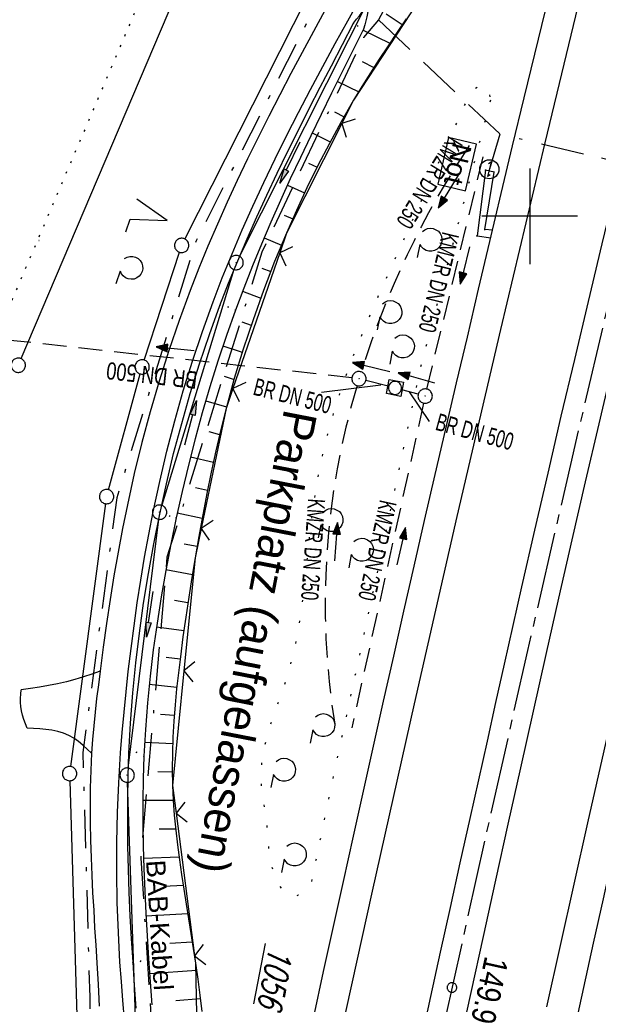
# Model space of a CAD drawing. Extents: x 511826 to 512284, y 474581 to 475544.
# Tile 21 of 29: x 512047 to 512107, y 475218 to 475321. Entities that reach past the tile are written whole.
import ezdxf
from ezdxf.enums import TextEntityAlignment as Align

# ---------------------------------------------------------------- set-up
doc = ezdxf.new("R2010")
doc.units = 0
doc.header["$LTSCALE"] = 10
doc.header["$MEASUREMENT"] = 0
for name, pattern in [('ACAD_ISO16W100', [73, 15, -6.5, 15, -6.5, 15, -7, 1, -7]), ('ACHSE', [5.5, 4, -0.5, 0.5, -0.5]), ('AUSGEZOGEN', [0]), ('LT00', [0]), ('LT07', [0.22, 0.02, -0.2]), ('LT08', [0.42, 0.2, -0.1, 0.02, -0.1]), ('PUNKTX2_STR', [0.6, 0.1, -0.5]), ('STRICHLINIE2', [0.375, 0.25, -0.125])]:
    doc.linetypes.add(name, pattern=pattern)
doc.layers.get('0').update_dxf_attribs({"linetype": 'LT00'})
for name, color, linetype in [('--WASSER_GRENZE', 180, 'PUNKTX2_STR'), ('-AX-020', 250, 'ACHSE'), ('-Halt-Pfeil', 4, 'LT00'), ('-Haltung', 182, 'STRICHLINIE2'), ('-Haltungsbeschriftung', 182, 'LT00'), ('-ST-20-1', 250, 'LT00'), ('AS_TEXT_klein', 153, 'Continuous'), ('BAB-KABEL', 220, 'ACAD_ISO16W100'), ('BAB-KABEL_TEXT', 221, 'Continuous'), ('BAB-NS_SYB', 221, 'Continuous'), ('BAB-NS_TEXT', 221, 'Continuous'), ('DFK_AB_FLNR', 7, 'Continuous'), ('DFK_AB_L', 21, 'LT00'), ('DFK_AB_P', 7, 'LT00'), ('DFK_GZPKT', 250, 'LT00'), ('DFK_KATASTER', 250, 'LT00'), ('DFK_NUTZUNG', 250, 'LT00'), ('DFK_TOPO-SYM', 252, 'LT00'), ('GEHOELZ_SYMB', 252, 'Continuous'), ('PFEIL', 140, 'AUSGEZOGEN'), ('STROM_UNTER', 80, 'LT08'), ('V90_AFBR_BAB', 250, 'LT00'), ('V90_BOESCH', 250, 'LT00'), ('V90_BOSCHUNG', 250, 'LT00'), ('V90_EINFAHRT', 250, 'LT00'), ('V90_GEHOELZ', 250, 'LT07'), ('V90_GEHWEG', 250, 'LT00'), ('V90_GRABEN', 250, 'LT00'), ('V90_KA_MULD', 182, 'LT00'), ('V90_KA_PRUF', 182, 'LT00'), ('V90_LD_MARK', 250, 'LT00'), ('V90_PK_GR', 1, 'LT00'), ('V90_RASTER', 250, 'LT00'), ('V90_ZAUN', 40, 'LT00')]:
    doc.layers.add(name, color=color, linetype=linetype)
doc.styles.add('Beschrift', font='ARIAL.TTF')
doc.styles.add('Haltungsbeschriftung', font='ARIAL.TTF', dxfattribs={"width": 0.75})
doc.styles.get("Standard").update_dxf_attribs({"font": 'romans.shx'})
doc.styles.add('UNIR-O', font='unir_o.shx', dxfattribs={"height": 2.5})

# ---------------------------------------------------------------- blocks, each defined once
blk = doc.blocks.new('SYMB7301')
at = {"color": 0, "linetype": 'ByBlock'}
for p, q in [((-0.128693, 0), (0, 0.128693)), ((0, -0.128693), (-0.128693, 0)), ((0, 0.128693), (0.128693, 0)), ((0.128693, 0), (0, -0.128693)), ((0.000059, -0.009738), (0.000059, 0.009897)), ((-0.00901, -0.004339), (-0.002225, -0.009749))]:
    blk.add_line(p, q, dxfattribs=at)
for points in [[(-0.002225, 0.009749), (-0.00901, 0.004339), (-0.00901, -0.004339)], [(0.01, 0), (0.006235, 0.007818), (-0.002225, 0.009749)], [(-0.002225, -0.009749), (0.006235, -0.007818), (0.01, 0)]]:
    blk.add_lwpolyline(points, dxfattribs=at)
blk = doc.blocks.new('SYMB7010')
at = {"color": 0, "linetype": 'ByBlock'}
for points in [[(-0.031408, 0.499213), (-0.093728, 0.49134), (-0.15457, 0.475719), (-0.212975, 0.452595), (-0.268021, 0.422333), (-0.31884, 0.385411), (-0.36463, 0.342411), (-0.40467, 0.29401), (-0.438329, 0.240973), (-0.465074, 0.184136), (-0.484486, 0.124395), (-0.496256, 0.062692), (-0.5002, 0)], [(-0.5002, 0), (-0.496256, -0.062692), (-0.484486, -0.124395), (-0.465075, -0.184136), (-0.438329, -0.240973), (-0.404671, -0.29401), (-0.36463, -0.342411), (-0.31884, -0.385411), (-0.268021, -0.422333), (-0.212975, -0.452595), (-0.154571, -0.475719), (-0.093728, -0.49134), (-0.031408, -0.499213), (0.031408, -0.499213)], [(0.5002, 0), (0.496256, 0.062692), (0.484485, 0.124395), (0.465074, 0.184136), (0.438329, 0.240973), (0.40467, 0.29401), (0.36463, 0.342411), (0.31884, 0.385411), (0.268021, 0.422333), (0.212975, 0.452595), (0.15457, 0.475719), (0.093728, 0.49134), (0.031408, 0.499213), (-0.031408, 0.499213)], [(0.031408, -0.499213), (0.093728, -0.491341), (0.15457, -0.475719), (0.212975, -0.452595), (0.268021, -0.422333), (0.31884, -0.385411), (0.36463, -0.342411), (0.404671, -0.294011), (0.438329, -0.240974), (0.465075, -0.184136), (0.484486, -0.124395), (0.496256, -0.062692), (0.500201, 0)]]:
    blk.add_lwpolyline(points, dxfattribs=at)
blk = doc.blocks.new('SYMB0003')
at = {"color": 0, "linetype": 'ByBlock'}
for p, q in [((-0.015712, 0), (0.010166, 0.012015)), ((0, -0.021257), (-0.015712, 0)), ((0.010166, 0.012015), (0, -0.021257))]:
    blk.add_line(p, q, dxfattribs=at)
for points in [[(-0.031395, 0.499013), (-0.093691, 0.491144), (-0.154509, 0.475528), (-0.21289, 0.452414), (-0.267913, 0.422164), (-0.318712, 0.385257), (-0.364484, 0.342274), (-0.404509, 0.293893), (-0.438154, 0.240877), (-0.464888, 0.184062), (-0.484292, 0.124345), (-0.496058, 0.062667), (-0.5, 0)], [(-0.5, 0), (-0.496058, -0.062667), (-0.484292, -0.124345), (-0.464888, -0.184062), (-0.438154, -0.240877), (-0.404509, -0.293893), (-0.364485, -0.342274), (-0.318712, -0.385257), (-0.267914, -0.422164), (-0.21289, -0.452414), (-0.154509, -0.475529), (-0.093691, -0.491144), (-0.031395, -0.499014), (0.031395, -0.499014)], [(0.5, 0), (0.496057, 0.062667), (0.484292, 0.124345), (0.464888, 0.184062), (0.438153, 0.240877), (0.404509, 0.293893), (0.364484, 0.342274), (0.318712, 0.385257), (0.267913, 0.422164), (0.21289, 0.452414), (0.154509, 0.475528), (0.093691, 0.491144), (0.031395, 0.499013), (-0.031395, 0.499013)], [(0.031395, -0.499014), (0.093691, -0.491144), (0.154509, -0.475529), (0.21289, -0.452414), (0.267914, -0.422164), (0.318712, -0.385257), (0.364485, -0.342274), (0.404509, -0.293893), (0.438154, -0.240877), (0.464889, -0.184062), (0.484292, -0.124345), (0.496058, -0.062667), (0.5, 0)]]:
    blk.add_lwpolyline(points, dxfattribs=at)
blk = doc.blocks.new('SYMB0002')
at = {"color": 0, "linetype": 'ByBlock'}
for points in [[(-0.031395, 0.499013), (-0.093691, 0.491144), (-0.154509, 0.475528), (-0.21289, 0.452414), (-0.267913, 0.422164), (-0.318712, 0.385257), (-0.364484, 0.342274), (-0.404509, 0.293893), (-0.438154, 0.240877), (-0.464888, 0.184062), (-0.484292, 0.124345), (-0.496058, 0.062667), (-0.5, 0)], [(-0.5, 0), (-0.496058, -0.062667), (-0.484292, -0.124345), (-0.464888, -0.184062), (-0.438154, -0.240877), (-0.404509, -0.293893), (-0.364485, -0.342274), (-0.318712, -0.385257), (-0.267914, -0.422164), (-0.21289, -0.452414), (-0.154509, -0.475529), (-0.093691, -0.491144), (-0.031395, -0.499014), (0.031395, -0.499014)], [(0.5, 0), (0.496057, 0.062667), (0.484292, 0.124345), (0.464888, 0.184062), (0.438153, 0.240877), (0.404509, 0.293893), (0.364484, 0.342274), (0.318712, 0.385257), (0.267913, 0.422164), (0.21289, 0.452414), (0.154509, 0.475528), (0.093691, 0.491144), (0.031395, 0.499013), (-0.031395, 0.499013)], [(0.031395, -0.499014), (0.093691, -0.491144), (0.154509, -0.475529), (0.21289, -0.452414), (0.267914, -0.422164), (0.318712, -0.385257), (0.364485, -0.342274), (0.404509, -0.293893), (0.438154, -0.240877), (0.464889, -0.184062), (0.484292, -0.124345), (0.496058, -0.062667), (0.5, 0)]]:
    blk.add_lwpolyline(points, dxfattribs=at)
blk = doc.blocks.new('SYMB0011')
at = {"color": 0, "linetype": 'ByBlock'}
for p, q in [((0.5, 0), (-0.5, 0)), ((0, 0.5), (0, -0.5))]:
    blk.add_line(p, q, dxfattribs=at)
blk = doc.blocks.new('SYMB1210')
at = {"color": 0, "linetype": 'ByBlock'}
blk.add_line((0.018815, -0.179014), (0.055623, -0.17119), dxfattribs=at)
for points in [[(-0.2, -0.2), (-0.2, 0.2), (0.2, 0.2), (0.2, -0.2), (-0.2, -0.2)], [(0.018815, 0.179014), (-0.018815, 0.179014), (-0.055623, 0.17119), (-0.09, 0.155885), (-0.120444, 0.133766), (-0.145623, 0.105801), (-0.164438, 0.073213), (-0.176067, 0.037424), (-0.18, 0)], [(-0.18, 0), (-0.176067, -0.037424), (-0.164438, -0.073213), (-0.145623, -0.105801), (-0.120444, -0.133766), (-0.09, -0.155885), (-0.055623, -0.17119), (-0.018815, -0.179014), (0.018815, -0.179014)], [(0.18, 0), (0.176067, 0.037424), (0.164438, 0.073213), (0.145623, 0.105801), (0.120444, 0.133766), (0.09, 0.155885), (0.055623, 0.17119), (0.018815, 0.179014)], [(0.055623, -0.17119), (0.09, -0.155885), (0.120444, -0.133766), (0.145623, -0.105801), (0.164438, -0.073213), (0.176067, -0.037424), (0.18, 0)]]:
    blk.add_lwpolyline(points, dxfattribs=at)
blk = doc.blocks.new('SYMB0024')
at = {"color": 0, "linetype": 'ByBlock'}
for p, q in [((-0.5, 0.5), (0, 0)), ((0, 0), (0.5, 0.5))]:
    blk.add_line(p, q, dxfattribs=at)
blk = doc.blocks.new('GEHOELZ_SYMB')
at = {"layer": 'GEHOELZ_SYMB'}
blk.add_line((0, 0), (1.4, 0), dxfattribs=at)
blk.add_lwpolyline([(-1.39, 0.02), (-1.61, 0.22), (-1.78, 0.47), (-1.88, 0.76), (-1.9, 1.06), (-1.84, 1.36), (-1.72, 1.64), (-1.53, 1.87), (-1.28, 2.05), (-1, 2.16), (-0.7, 2.2), (-0.4, 2.16), (-0.12, 2.05), (0.13, 1.87), (0.32, 1.64), (0.44, 1.36), (0.5, 1.06), (0.48, 0.76), (0.38, 0.47), (0.21, 0.22), (-0.01, 0.02)], dxfattribs=at)
blk = doc.blocks.new('NS-SYMB')
at = {"layer": 'BAB-NS_SYB'}
for p, q in [((0.179, 0.071), (0.25, 0)), ((-0.25, 0), (0.25, 0)), ((-0.25, 0), (-0.179, -0.071))]:
    blk.add_line(p, q, dxfattribs=at)
blk.add_circle((0, 0), 0.325, dxfattribs=at)
blk = doc.blocks.new('Pfreil3')
at = {"layer": 'PFEIL'}
blk.add_hatch(color=256, dxfattribs=at).paths.add_polyline_path([(-1.55, 0.27), (-1.55, -0.27), (0, 0)])
for p, q in [((-1.55, 0), (-4.83, 0)), ((-1.55, -0.27), (-1.55, 0.27)), ((-1.55, 0.27), (0, 0)), ((0, 0), (-1.55, -0.27))]:
    blk.add_line(p, q, dxfattribs=at)
blk = doc.blocks.new('SYMB7222')
at = {"color": 0, "linetype": 'ByBlock'}
blk.add_line((0, 0.185), (-0.11, -0.185), dxfattribs=at)
blk.add_lwpolyline([(0.25, -0.185), (0.11, -0.185), (0, 0.185)], dxfattribs=at)
blk = doc.blocks.new('SYMB7212')
at = {"color": 0, "linetype": 'ByBlock'}
blk.add_line((0.07, -0.1), (0.21, -0.1), dxfattribs=at)
for points in [[(-0.119836, 0.00627), (-0.114449, 0.036077), (-0.101769, 0.063585), (-0.082606, 0.087042), (-0.05818, 0.104953), (-0.030047, 0.116177), (0, 0.12)], [(0, 0.12), (0.030047, 0.116177), (0.05818, 0.104953), (0.082606, 0.087041), (0.101769, 0.063585), (0.114449, 0.036077), (0.119836, 0.00627)], [(-0.068816, -0.098308), (-0.091239, -0.077945), (-0.107849, -0.052617), (-0.117589, -0.023936), (-0.119836, 0.00627)], [(0.119836, 0.00627), (0.117589, -0.023936), (0.107849, -0.052617), (0.091239, -0.077945), (0.068816, -0.098308)]]:
    blk.add_lwpolyline(points, dxfattribs=at)
blk = doc.blocks.new('SYMB0070')
at = {"color": 0, "linetype": 'ByBlock'}
for p, q in [((-0.5, 0), (0.2, 0)), ((0.5, 0), (0.2, 0.1)), ((0.2, 0.1), (0.2, 0)), ((0.468, 0), (0.21, 0.086)), ((0.21, 0.086), (0.21, -0.086)), ((0.21, -0.086), (0.468, 0)), ((0.22, -0.072), (0.437, 0)), ((0.23, -0.058), (0.405, 0)), ((0.24, -0.045), (0.374, 0)), ((0.342, 0), (0.25, 0.031)), ((0.25, 0.031), (0.25, -0.031)), ((0.25, -0.031), (0.342, 0)), ((0.26, -0.017), (0.31, 0)), ((0.27, -0.003), (0.279, 0))]:
    blk.add_line(p, q, dxfattribs=at)
for points in [[(0.2, 0), (0.2, -0.1), (0.5, 0)], [(0.437, 0), (0.22, 0.072), (0.22, -0.072)], [(0.405, 0), (0.23, 0.058), (0.23, -0.058)], [(0.374, 0), (0.24, 0.045), (0.24, -0.045)], [(0.31, 0), (0.26, 0.017), (0.26, -0.017)], [(0.279, 0), (0.27, 0.003), (0.27, -0.003)]]:
    blk.add_lwpolyline(points, dxfattribs=at)

msp = doc.modelspace()

# ---------------------------------------------------------------- linework, layer by layer
at = {"layer": '--WASSER_GRENZE', "ltscale": 0.2}
msp.add_line((512077.96, 475366.43), (512043.6, 475285.96), dxfattribs=at)
at = {"layer": '-AX-020', "ltscale": 0.2, "flags": 128}
msp.add_lwpolyline([(512165.72, 475511.83), (512160.62, 475493.79), (512155.26, 475474.55), (512149.97, 475455.29), (512148.09, 475448.36), (512142.91, 475429.07), (512137.8, 475409.77), (512132.78, 475390.44), (512127.83, 475371.09), (512122.96, 475351.72), (512118.16, 475332.33), (512113.45, 475312.92), (512108.81, 475293.5), (512104.25, 475274.06), (512099.76, 475254.59), (512095.36, 475235.11), (512091.03, 475215.62), (512086.78, 475196.1), (512082.61, 475176.57), (512078.52, 475157.02), (512074.51, 475137.46), (512070.57, 475117.88), (512066.72, 475098.28), (512063.24, 475080.25), (512059.53, 475060.62), (512055.9, 475040.98), (512052.34, 475021.33), (512048.86, 475001.67), (512045.44, 474981.99), (512042.08, 474962.3), (512038.79, 474942.6), (512035.56, 474922.89), (512032.39, 474903.18), (512029.27, 474883.45), (512026.2, 474863.71), (512023.18, 474843.97), (512020.21, 474824.22), (512017.28, 474804.47), (512014.39, 474784.7), (512011.54, 474764.94), (512008.73, 474745.16), (512005.95, 474725.39), (512003.2, 474705.61), (512000.47, 474685.82), (511997.78, 474666.03), (511995.1, 474646.24), (511992.44, 474626.45), (511989.8, 474606.65), (511989.42, 474603.79)], dxfattribs=at)
at = {"layer": '-Haltung'}
for p, q in [((512089.24, 475281.92), (512095.37, 475307.22)), ((512081.39, 475283.1), (512044.21, 475287.18)), ((512085.18, 475282.24), (512082.86, 475282.83)), ((512088.34, 475281.39), (512086.63, 475281.86)), ((512088.9, 475280.46), (512081.38, 475246.5))]:
    msp.add_line(p, q, dxfattribs=at)
for centre, radius, start, end in [((512169.58, 475256.65), 91.3, 146.2397, 162.7499), ((512158.14, 475259.48), 79.54, 163.3346, 189.0984)]:
    msp.add_arc(centre, radius, start, end, dxfattribs=at)
at = {"layer": '-Haltungsbeschriftung'}
for p, q in [((512084.41, 475282.35), (512078.23, 475281.57)), ((512089.51, 475278.55), (512087.42, 475281.64))]:
    msp.add_line(p, q, dxfattribs=at)
at = {"layer": 'BAB-KABEL', "ltscale": 0.03, "flags": 128}
for points in [[(512145.66, 475515.73), (512137.73, 475496.07), (512130.63, 475467.92), (512119.03, 475418.91), (512105.58, 475370.55), (512100.73, 475351.1), (512084.18, 475320.51), (512082.62, 475318.67), (512071.99, 475296.24), (512062.06, 475264.37), (512059.32, 475232.9), (512061.87, 475193.18), (512054.82, 475143.1), (512045.69, 475099.99), (512036.29, 475050.9), (512027.27, 475001.72), (512018.22, 474952.55), (512008.9, 474903.42), (512000.14, 474854.23), (511992.36, 474804.85), (511985.27, 474755.37), (511977.39, 474700.85), (511969.41, 474646.42), (511966.53, 474615.2), (511971.28, 474607.31)], [(512084.18, 475320.51), (512096.87, 475308.58), (512126.16, 475301.71), (512126.08, 475300.58)], [(512096.87, 475308.58), (512095.77, 475304.9)]]:
    msp.add_lwpolyline(points, dxfattribs=at)
at = {"layer": 'BAB-NS_TEXT', "linetype": 'Continuous', "flags": 128}
msp.add_lwpolyline([(512091.51, 475308.21), (512090.37, 475303.35), (512093.29, 475302.66), (512094.43, 475307.52)], close=True, dxfattribs=at)
at = {"layer": 'DFK_AB_L'}
for p, q in [((512083.61, 475323.56), (512069.63, 475295.82)), ((512069.07, 475294.43), (512061.51, 475269.78)), ((512057.99, 475242.31), (512061.2, 475268.32)), ((512058.88, 475213.6), (512057.93, 475240.82))]:
    msp.add_line(p, q, dxfattribs=at)
at = {"layer": 'DFK_KATASTER'}
for p, q in [((512046.81, 475285.11), (512080.61, 475364.49)), ((512063.94, 475297.61), (512078.23, 475325.85)), ((512059.69, 475284.95), (512063.37, 475296.23)), ((512055.95, 475271.41), (512059.26, 475283.52)), ((512055.65, 475269.95), (512051.98, 475242.48)), ((512051.9, 475240.99), (512052.74, 475213.53))]:
    msp.add_line(p, q, dxfattribs=at)
at = {"layer": 'STROM_UNTER', "ltscale": 2, "flags": 128}
msp.add_lwpolyline([(512106.83, 475395.45), (512100.58, 475370.65), (512096.59, 475359.47), (512083.84, 475334.33), (512065.07, 475297.36), (512056.81, 475270.55), (512053.26, 475243.94), (512053.98, 475218.37), (512054.85, 475186.75), (512052.45, 475168.78), (512050.17, 475152.95), (512034.95, 475075.22), (512023.85, 475014.47), (512009.04, 474933.58), (511995.08, 474858.82), (511990.72, 474830.75), (511982.93, 474777.15), (511977.71, 474741.75), (511964.51, 474649.99), (511961.19, 474618.19), (511958.97, 474609.71), (511958.96, 474609.7)], dxfattribs=at)
at = {"layer": 'V90_AFBR_BAB'}
for points in [[(512092.58, 475213), (512093.86, 475218.86), (512095.15, 475224.72), (512096.44, 475230.58), (512097.74, 475236.44), (512099.05, 475242.35), (512100.38, 475248.26), (512101.71, 475254.17), (512103.05, 475260.08), (512104.44, 475266.16), (512105.84, 475272.24), (512107.25, 475278.31), (512108.67, 475284.39), (512110.09, 475290.41), (512111.51, 475296.43), (512112.95, 475302.44), (512114.39, 475308.45), (512115.78, 475314.16), (512117.18, 475319.87), (512118.58, 475325.58)], [(512113.8, 475323.01), (512112.67, 475318.4), (512111.55, 475313.79), (512110.44, 475309.19), (512108.98, 475303.15), (512107.54, 475297.11), (512106.09, 475291.07), (512104.66, 475285.03), (512103.26, 475279.08), (512101.88, 475273.14), (512100.5, 475267.19), (512099.15, 475261.24), (512098.23, 475257.21), (512097.33, 475253.18), (512096.42, 475249.15), (512095.53, 475245.12), (512094.63, 475241.08), (512093.73, 475237.05), (512092.7, 475232.39), (512091.67, 475227.74), (512090.64, 475223.08), (512089.61, 475218.43), (512088.59, 475213.77)], [(512129.67, 475322.95), (512128.33, 475317.51), (512127.01, 475312.06), (512125.69, 475306.61), (512123.67, 475298.26), (512121.68, 475289.9), (512119.7, 475281.54), (512118.28, 475275.49), (512116.88, 475269.45), (512115.48, 475263.4), (512114.09, 475257.34), (512113, 475252.53), (512111.92, 475247.72), (512110.84, 475242.91), (512109.77, 475238.1), (512108.7, 475233.29), (512107.67, 475228.65), (512106.64, 475224.02), (512105.62, 475219.39), (512104.6, 475214.75)], [(512057.63, 475216.01), (512057.46, 475218.01), (512057.3, 475220.01), (512057.15, 475222.02), (512056.98, 475225.14), (512056.87, 475228.26), (512056.81, 475231.39), (512056.82, 475234.52), (512056.89, 475237.65), (512057.02, 475240.77), (512057.21, 475243.89), (512057.37, 475246.02), (512057.57, 475248.15), (512057.78, 475250.28), (512058.02, 475252.41), (512058.31, 475254.8), (512058.62, 475257.19), (512058.96, 475259.58), (512059.32, 475261.96), (512059.72, 475264.34), (512060.15, 475266.71), (512060.61, 475269.08), (512061.3, 475272.27), (512062.06, 475275.44), (512062.88, 475278.6), (512063.77, 475281.74), (512064.74, 475284.86), (512065.77, 475287.96), (512066.88, 475291.03), (512067.85, 475293.56), (512068.87, 475296.08), (512069.94, 475298.58), (512071.04, 475301.06), (512072.19, 475303.52), (512073.36, 475305.98), (512074.57, 475308.41), (512075.81, 475310.84), (512077.06, 475313.25), (512078.35, 475315.65), (512079.64, 475318.04), (512080.96, 475320.42), (512082.2, 475322.64)], [(512078.57, 475321.51), (512077.37, 475319.32), (512076.19, 475317.11), (512075.01, 475314.9), (512073.85, 475312.68), (512072.71, 475310.46), (512071.59, 475308.22), (512070.48, 475305.98), (512069.41, 475303.72), (512068.36, 475301.45), (512067.34, 475299.17), (512066.35, 475296.87), (512065.4, 475294.56), (512064.49, 475292.23), (512063.33, 475289.1), (512062.25, 475285.95), (512061.24, 475282.76), (512060.31, 475279.56), (512059.44, 475276.34), (512058.64, 475273.09), (512057.92, 475269.84), (512057.42, 475267.37), (512056.95, 475264.89), (512056.52, 475262.41), (512056.12, 475259.93), (512055.75, 475257.44), (512055.4, 475254.94), (512055.07, 475252.44), (512054.89, 475251.02), (512054.71, 475249.59), (512054.55, 475248.16), (512054.41, 475246.74), (512054.29, 475245.31), (512054.18, 475243.88), (512054.09, 475242.06), (512054.04, 475240.23), (512054.02, 475238.41), (512054.03, 475236.58), (512054.06, 475234.76), (512054.12, 475232.93), (512054.2, 475231.1), (512054.29, 475229.28), (512054.4, 475227.45), (512054.5, 475225.62), (512054.62, 475223.79), (512054.72, 475221.97), (512054.86, 475219.69), (512054.98, 475217.42)], [(512077.41, 475216.32), (512078.44, 475221.04), (512079.47, 475225.75), (512080.51, 475230.46), (512081.55, 475235.18), (512082.6, 475239.89), (512083.65, 475244.59), (512084.71, 475249.3), (512085.77, 475254), (512086.83, 475258.7), (512087.9, 475263.4), (512089, 475268.2), (512090.11, 475272.99), (512091.23, 475277.78), (512092.34, 475282.57), (512093.47, 475287.36), (512094.64, 475292.37), (512095.82, 475297.37), (512097.01, 475302.37), (512098.2, 475307.37), (512099.4, 475312.37), (512100.51, 475316.93), (512101.63, 475321.49)]]:
    msp.add_lwpolyline(points, dxfattribs=at)
at = {"layer": 'V90_BOESCH'}
msp.add_lwpolyline([(512087.07, 475320.63), (512086.13, 475319.23), (512085.19, 475317.82), (512084.26, 475316.41), (512083.35, 475314.99), (512082.45, 475313.56), (512081.58, 475312.11), (512080.28, 475309.87), (512079.04, 475307.6), (512077.84, 475305.3), (512076.7, 475302.97), (512075.61, 475300.61), (512074.56, 475298.24), (512073.32, 475295.25), (512072.16, 475292.23), (512071.06, 475289.18), (512070.04, 475286.11), (512069.1, 475283.02), (512068.25, 475279.9), (512067.69, 475277.69), (512067.17, 475275.47), (512066.69, 475273.24), (512066.24, 475271.01), (512065.81, 475268.77), (512065.4, 475266.53), (512065.01, 475264.28), (512064.67, 475262.22), (512064.34, 475260.16), (512064.03, 475258.09), (512063.73, 475256.02), (512063.46, 475253.95), (512063.26, 475252.27), (512063.07, 475250.6), (512062.91, 475248.91), (512062.78, 475247.23), (512062.68, 475245.55), (512062.63, 475243.86), (512062.61, 475242.18), (512062.64, 475240.5), (512062.72, 475238.94), (512062.83, 475237.39), (512062.98, 475235.83), (512063.16, 475234.28), (512063.36, 475232.73), (512063.59, 475231.19), (512063.82, 475229.64), (512064.07, 475228.09), (512064.32, 475226.55), (512064.57, 475225.01), (512064.81, 475223.46), (512065.05, 475221.92), (512065.28, 475220.24), (512065.51, 475218.56), (512065.72, 475216.88)], dxfattribs=at)
at = {"layer": 'V90_BOSCHUNG'}
for p, q in [((512086.65, 475320), (512084.99, 475321.1)), ((512082.58, 475319.46), (512085.35, 475318.07)), ((512082.47, 475316.16), (512083.7, 475315.54)), ((512079.89, 475314.09), (512082.11, 475312.99)), ((512079.57, 475310.9), (512080.58, 475310.4)), ((512077.23, 475308.7), (512079.13, 475307.78)), ((512076.85, 475305.55), (512077.76, 475305.12)), ((512074.66, 475303.25), (512076.45, 475302.43)), ((512074.32, 475300.11), (512075.21, 475299.72)), ((512072.22, 475297.74), (512074.03, 475296.98)), ((512071.99, 475294.58), (512072.91, 475294.21)), ((512069.96, 475292.15), (512071.86, 475291.42)), ((512069.89, 475288.96), (512070.87, 475288.61)), ((512067.92, 475286.46), (512069.94, 475285.78)), ((512068.03, 475283.26), (512069.08, 475282.94)), ((512066.11, 475280.69), (512068.29, 475280.07)), ((512066.43, 475277.48), (512067.57, 475277.18)), ((512064.53, 475274.86), (512066.91, 475274.27)), ((512065.06, 475271.64), (512066.3, 475271.35)), ((512063.14, 475268.98), (512065.74, 475268.42)), ((512063.87, 475265.76), (512065.22, 475265.49)), ((512061.95, 475263.06), (512064.72, 475262.56)), ((512062.84, 475259.85), (512064.26, 475259.61)), ((512060.96, 475257.09), (512063.82, 475256.68)), ((512061.99, 475253.91), (512063.43, 475253.73)), ((512060.21, 475251.08), (512063.09, 475250.78)), ((512061.38, 475247.94), (512062.83, 475247.83)), ((512059.73, 475245.03), (512062.66, 475244.87)), ((512061.11, 475241.95), (512062.61, 475241.91)), ((512059.54, 475238.97), (512062.72, 475238.94)), ((512061.25, 475235.95), (512062.97, 475235.97)), ((512059.6, 475232.9), (512063.32, 475233.02)), ((512061.73, 475229.97), (512063.76, 475230.06)), ((512059.86, 475226.86), (512064.23, 475227.1)), ((512062.37, 475224), (512064.71, 475224.14)), ((512060.24, 475220.84), (512065.15, 475221.19)), ((512063, 475218.03), (512065.55, 475218.22))]:
    msp.add_line(p, q, dxfattribs=at)
at = {"layer": 'V90_EINFAHRT'}
for points in [[(512055.07, 475252.44), (512054.19, 475252.14), (512053.32, 475251.85), (512052.44, 475251.58), (512051.56, 475251.33), (512050.62, 475251.12), (512049.68, 475250.93), (512048.73, 475250.77), (512047.78, 475250.62), (512046.83, 475250.48)], [(512047.45, 475246.49), (512047.27, 475246.94), (512047.1, 475247.39), (512046.95, 475247.84), (512046.84, 475248.29), (512046.77, 475248.75), (512046.74, 475249.18), (512046.75, 475249.61), (512046.78, 475250.05), (512046.83, 475250.48)], [(512054.18, 475243.88), (512053.73, 475244.3), (512053.27, 475244.7), (512052.8, 475245.08), (512052.31, 475245.42), (512051.8, 475245.71), (512051.24, 475245.95), (512050.65, 475246.13), (512050.04, 475246.26), (512049.41, 475246.36), (512048.76, 475246.42), (512048.11, 475246.46), (512047.45, 475246.49)]]:
    msp.add_lwpolyline(points, dxfattribs=at)
at = {"layer": 'V90_GEHOELZ', "flags": 128}
msp.add_lwpolyline([(512095.89, 475312.11), (512088.42, 475283.61), (512084.66, 475265.64), (512079.46, 475241.49), (512077.1, 475230.16), (512076.77, 475229.82), (512076.44, 475229.5), (512076.11, 475229.22), (512075.78, 475229.01), (512075.46, 475228.87), (512075.15, 475228.85), (512074.86, 475228.93), (512074.58, 475229.1), (512074.32, 475229.36), (512074.07, 475229.68), (512073.83, 475230.04), (512073.62, 475230.43), (512073.44, 475230.83), (512073.2, 475231.45), (512073.02, 475232.06), (512072.88, 475232.66), (512072.79, 475233.25), (512072.72, 475233.83), (512072.68, 475234.4), (512072.64, 475234.97), (512072.6, 475235.55), (512072.55, 475236.12), (512072.47, 475236.82), (512072.36, 475237.52), (512072.25, 475238.23), (512072.14, 475238.94), (512072.04, 475239.65), (512071.96, 475240.36), (512071.92, 475241.07), (512071.93, 475242.04), (512072.01, 475243), (512072.16, 475243.95), (512072.36, 475244.9), (512072.61, 475245.84), (512072.89, 475246.79), (512073.2, 475247.73), (512073.52, 475248.67), (512073.86, 475249.61), (512074.19, 475250.55), (512074.51, 475251.49), (512074.8, 475252.43), (512075.16, 475253.73), (512075.47, 475255.03), (512075.74, 475256.34), (512075.96, 475257.66), (512076.16, 475258.97), (512076.33, 475260.3), (512076.48, 475261.62), (512076.62, 475262.95), (512076.75, 475264.27), (512076.89, 475265.6), (512077.03, 475266.93), (512077.18, 475268.25), (512077.35, 475269.57), (512077.67, 475271.61), (512078.05, 475273.64), (512078.49, 475275.65), (512079, 475277.65), (512079.56, 475279.63), (512080.06, 475281.2), (512080.59, 475282.76), (512081.15, 475284.31), (512081.74, 475285.85), (512082.35, 475287.38), (512082.99, 475288.91), (512083.64, 475290.42), (512084.3, 475291.94), (512084.97, 475293.45), (512085.65, 475294.95), (512087.29, 475298.59), (512088.94, 475302.23), (512090.59, 475305.86), (512092.24, 475309.48), (512093.9, 475313.11), (512094.2, 475313.31), (512094.5, 475313.49), (512094.78, 475313.63), (512095.03, 475313.7), (512095.24, 475313.69), (512095.41, 475313.58), (512095.55, 475313.38), (512095.66, 475313.13), (512095.75, 475312.81), (512095.82, 475312.47)], close=True, dxfattribs=at)
at = {"layer": 'V90_GEHWEG'}
msp.add_lwpolyline([(512096.09, 475298.54), (512095.3, 475298.6), (512096.27, 475304.61), (512095.37, 475304.81), (512094.49, 475297.93), (512095.91, 475297.75)], dxfattribs=at)
at = {"layer": 'V90_GRABEN'}
for points in [[(512081.58, 475320.18), (512081.89, 475320.58), (512082.18, 475320.95), (512082.45, 475321.28), (512082.69, 475321.53), (512082.87, 475321.69), (512083, 475321.72), (512083.06, 475321.64), (512083.06, 475321.44), (512083.02, 475321.17), (512082.95, 475320.82), (512082.85, 475320.42), (512082.74, 475319.99), (512082.62, 475319.54)], [(512058.85, 475217.22), (512058.67, 475219.62), (512058.51, 475222.03), (512058.36, 475224.46), (512058.23, 475226.88), (512058.12, 475229.31), (512058.04, 475231.74), (512057.98, 475234.17), (512057.96, 475236.6), (512057.97, 475239.03), (512058.01, 475241.46), (512058.09, 475243.88), (512058.26, 475247.02), (512058.5, 475250.16), (512058.81, 475253.3), (512059.18, 475256.42), (512059.62, 475259.54), (512060.12, 475262.66), (512060.68, 475265.76), (512061.3, 475268.85), (512062, 475272.02), (512062.76, 475275.18), (512063.6, 475278.32), (512064.49, 475281.45), (512065.46, 475284.55), (512066.5, 475287.62), (512067.6, 475290.67), (512068.51, 475293.01), (512069.46, 475295.33), (512070.44, 475297.64), (512071.46, 475299.93), (512072.51, 475302.21), (512073.58, 475304.48), (512074.68, 475306.74), (512075.8, 475308.99), (512076.94, 475311.24), (512078.09, 475313.48), (512079.25, 475315.71), (512080.41, 475317.95), (512081.58, 475320.18)], [(512082.62, 475319.54), (512081.5, 475317.31), (512080.38, 475315.09), (512079.27, 475312.86), (512078.17, 475310.63), (512077.09, 475308.39), (512076.01, 475306.15), (512074.96, 475303.9), (512073.93, 475301.64), (512072.92, 475299.37), (512071.95, 475297.09), (512071, 475294.8), (512070.09, 475292.49), (512069.22, 475290.17), (512068.28, 475287.52), (512067.39, 475284.84), (512066.54, 475282.15), (512065.75, 475279.44), (512065.01, 475276.72), (512064.3, 475273.98), (512063.65, 475271.23), (512063.03, 475268.47), (512062.46, 475265.73), (512061.93, 475262.98), (512061.45, 475260.22), (512061.02, 475257.46), (512060.63, 475254.68), (512060.3, 475251.91), (512060.03, 475249.13), (512059.81, 475246.34), (512059.66, 475243.55), (512059.58, 475241.21), (512059.54, 475238.86), (512059.54, 475236.51), (512059.57, 475234.16), (512059.64, 475231.81), (512059.73, 475229.46), (512059.84, 475227.11), (512059.98, 475224.76), (512060.13, 475222.41), (512060.3, 475219.98), (512060.48, 475217.55)]]:
    msp.add_lwpolyline(points, dxfattribs=at)
at = {"layer": 'V90_LD_MARK'}
for points in [[(512079.23, 475209.85), (512083.55, 475229.45), (512087.95, 475249.03), (512092.42, 475268.6), (512096.98, 475288.14), (512101.6, 475307.67), (512106.31, 475327.18), (512111.09, 475346.68), (512115.94, 475366.15), (512120.87, 475385.6), (512125.87, 475405.04), (512129.62, 475419.38), (512133.4, 475433.71), (512137.23, 475448.03), (512141.1, 475462.34), (512145.01, 475476.63), (512148.96, 475490.92), (512152.96, 475505.19), (512155.41, 475513.83)], [(512175.35, 475509.96), (512174.19, 475505.88), (512171.02, 475494.64), (512167.4, 475481.68), (512163.83, 475468.72), (512160.29, 475455.74), (512156.78, 475442.75), (512153.31, 475429.76), (512149.88, 475416.75), (512146.49, 475403.73), (512143.12, 475390.71), (512139.8, 475377.67), (512136.5, 475364.63), (512133.24, 475351.58), (512128.53, 475332.45), (512123.89, 475313.31), (512119.32, 475294.15), (512114.82, 475274.98), (512110.4, 475255.79), (512106.04, 475236.58), (512101.76, 475217.35)]]:
    msp.add_lwpolyline(points, dxfattribs=at)
at = {"layer": 'V90_RASTER'}
for p, q in [((512100, 475305), (512100, 475295)), ((512105, 475300), (512095, 475300))]:
    msp.add_line(p, q, dxfattribs=at)
at = {"layer": 'V90_ZAUN'}
for p, q in [((512073.85, 475296.16), (512068.96, 475281.98)), ((512063.01, 475237.58), (512064.95, 475222.7))]:
    msp.add_line(p, q, dxfattribs=at)
for points in [[(512088.29, 475322.37), (512081.58, 475312.11), (512080.34, 475309.67)], [(512080.34, 475309.67), (512074.57, 475298.24), (512073.85, 475296.16)], [(512068.96, 475281.98), (512068.24, 475279.88), (512065.65, 475267.37)], [(512065.65, 475267.37), (512065.01, 475264.29), (512063.83, 475252.49)], [(512063.83, 475252.49), (512062.64, 475240.49), (512063.01, 475237.58)], [(512064.95, 475222.7), (512065.05, 475221.92), (512065.31, 475207.71)]]:
    msp.add_lwpolyline(points, dxfattribs=at)

# ---------------------------------------------------------------- block references
at = {"layer": '-Halt-Pfeil', "yscale": 4, "zscale": 4}
for p, xscale, rotation in [((512091.48, 475302.58), 4.000000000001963, 238.4265918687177), ((512093.21, 475294.85), 3.999999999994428, 256.2223999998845), ((512062.91, 475286.13), 4.000000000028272, 173.7364542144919), ((512083.41, 475284.21), 4.000000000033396, 165.7244442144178), ((512088.15, 475283.09), 4.000000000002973, 164.6694942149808), ((512079.76, 475265.98), 3.999999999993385, 85.99539307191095), ((512086.58, 475265.5), 3.999999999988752, 77.52339999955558)]:
    msp.add_blockref('SYMB0070', p, dxfattribs=dict(at, xscale=xscale, rotation=rotation))
at = {"layer": '-ST-20-1', "rotation": 258.929999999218}
msp.add_blockref('SYMB0002', (512091.86, 475219.37), dxfattribs=at)
at = {"layer": 'BAB-NS_SYB', "xscale": 3.074999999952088, "yscale": 3.075000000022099, "zscale": 3.075, "rotation": 256.7353706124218}
msp.add_blockref('NS-SYMB', (512095.77, 475304.9), dxfattribs=at)
at = {"layer": 'DFK_AB_P', "xscale": 1.499999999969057, "yscale": 1.5, "zscale": 1.5, "rotation": 251.2881100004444}
for p in [(512069.29, 475295.15), (512061.29, 475269.06), (512057.9, 475241.57)]:
    msp.add_blockref('SYMB0003', p, dxfattribs=at)
at = {"layer": 'DFK_GZPKT', "xscale": 1.499999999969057, "yscale": 1.5, "zscale": 1.5, "rotation": 251.2881100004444}
for p in [(512063.6, 475296.94), (512046.52, 475284.42), (512059.46, 475284.24), (512055.75, 475270.69), (512051.88, 475241.74)]:
    msp.add_blockref('SYMB7010', p, dxfattribs=at)
at = {"layer": 'DFK_NUTZUNG', "xscale": 10, "yscale": 10, "zscale": 10, "rotation": 251.28826}
for name, p in [('SYMB7222', (512060.32, 475300.15)), ('SYMB7212', (512058.34, 475294.6))]:
    msp.add_blockref(name, p, dxfattribs=at)
at = {"layer": 'DFK_TOPO-SYM', "xscale": 0.1, "yscale": 0.1, "zscale": 0.1, "rotation": 359.99968}
msp.add_blockref('SYMB7301', (512048.69, 475297.46), dxfattribs=at)
at = {"layer": 'GEHOELZ_SYMB'}
for p, rotation in [((512088.5, 475297.04), 259.0065000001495), ((512084.31, 475289.48), 259.0065000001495), ((512085.62, 475285.89), 259.0065000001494), ((512078.15, 475267.74), 259.0065000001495), ((512081.33, 475264.63), 259.0065000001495), ((512077.3, 475246.3), 259.0065000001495), ((512073.19, 475241.64), 259.0065000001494), ((512074.31, 475232.78), 259.0065000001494)]:
    msp.add_blockref('GEHOELZ_SYMB', p, dxfattribs=dict(at, rotation=rotation))
at = {"layer": 'PFEIL'}
for p, rotation in [((512073.86, 475303.44), 243.8161782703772), ((512065.14, 475280.72), 74.9218379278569), ((512059.91, 475256), 261.4155255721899)]:
    msp.add_blockref('Pfreil3', p, dxfattribs=dict(at, rotation=rotation))
at = {"layer": 'V90_GEHWEG', "xscale": 0.1000000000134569, "yscale": 0.1000000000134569, "zscale": 0.1, "rotation": 259.0065042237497}
for p in [(512095.37, 475304.81), (512096.27, 475304.61), (512095.3, 475298.6), (512096.09, 475298.54), (512094.49, 475297.93), (512095.91, 475297.75)]:
    msp.add_blockref('SYMB0011', p, dxfattribs=at)
at = {"layer": 'V90_KA_MULD', "xscale": 3.799999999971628, "yscale": 3.799999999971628, "zscale": 3.8, "rotation": 259.0065042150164}
msp.add_blockref('SYMB1210', (512085.91, 475282.05), dxfattribs=at)
at = {"layer": 'V90_KA_PRUF', "xscale": 1.500000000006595, "yscale": 1.500000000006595, "zscale": 1.5, "rotation": 259.0065042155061}
for p in [(512082.14, 475283.01), (512089.06, 475281.19)]:
    msp.add_blockref('SYMB0003', p, dxfattribs=at)
at = {"layer": 'V90_PK_GR', "xscale": 0.1000000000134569, "yscale": 0.1000000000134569, "zscale": 0.1, "rotation": 259.0065042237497}
for p in [(512081.58, 475320.18), (512082.02, 475319.88), (512082.62, 475319.54), (512067.6, 475290.67), (512068.48, 475290.51), (512069.22, 475290.17), (512061.3, 475268.85), (512062.34, 475268.64), (512063.03, 475268.47), (512058.09, 475243.88), (512058.9, 475243.96), (512059.66, 475243.55), (512058.51, 475222.03), (512059.31, 475222.12), (512060.13, 475222.41)]:
    msp.add_blockref('SYMB0011', p, dxfattribs=at)
at = {"layer": 'V90_ZAUN', "yscale": 2.099999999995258, "zscale": 2.1}
for p, xscale, rotation in [((512080.34, 475309.67), 2.100000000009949, 243.1778342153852), ((512073.85, 475296.16), 2.100000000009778, 250.9827242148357), ((512068.96, 475281.98), 2.100000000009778, 250.9827242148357), ((512065.65, 475267.37), 2.099999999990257, 258.3175742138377), ((512063.83, 475252.49), 2.100000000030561, 264.29465421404), ((512063.01, 475237.58), 2.100000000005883, 277.4005342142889), ((512064.95, 475222.7), 2.100000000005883, 277.4005342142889)]:
    msp.add_blockref('SYMB0024', p, dxfattribs=dict(at, xscale=xscale, rotation=rotation))

# ---------------------------------------------------------------- texts
at = {"layer": '-Haltungsbeschriftung', "style": 'Haltungsbeschriftung'}
for s, rotation, width, p in [('KMZR DN 250', 238.4266, 0.65, (512091.54, 475308.49)), ('KMZR DN 250', 256.2224, 0.65, (512090.88, 475298.45)), ('BR DN 500', 173.7365, 0.75, (512065.32, 475283.73)), ('BR DN 500', 345.7244, 0.65, (512070.97, 475281.36)), ('BR DN 500', 344.6695, 0.65, (512090.03, 475277.69)), ('KMZR DN 250', 265.9954, 0.65, (512076.82, 475270.52)), ('KMZR DN 250', 257.5234, 0.65, (512084.34, 475270.43))]:
    msp.add_text(s, height=1.8, rotation=rotation, dxfattribs=dict(at, width=width)).set_placement(p)
at = {"layer": '-ST-20-1', "style": 'Beschrift', "width": 0.8}
msp.add_text('  149.9', height=2.5, rotation=-102.441, dxfattribs=at).set_placement((512095.67, 475224.25))
at = {"layer": 'AS_TEXT_klein', "style": 'UNIR-O'}
msp.add_text('Parkplatz (aufgelassen)', height=3.5, rotation=259.0065, dxfattribs=at).set_placement((512074.34, 475279.95))
at = {"layer": 'BAB-KABEL_TEXT', "style": 'Beschrift'}
msp.add_text('BAB-Kabel', height=2, rotation=273.5021, dxfattribs=at).set_placement((512060.29, 475225.83), align=Align.CENTER)
at = {"layer": 'BAB-NS_TEXT', "linetype": 'Continuous', "style": 'Beschrift'}
msp.add_text('Not', height=2, rotation=256.7354, dxfattribs=at).set_placement((512092, 475307.78))
at = {"layer": 'DFK_AB_FLNR', "oblique": 13.754, "width": 0.75}
msp.add_text('%%U1056', height=2.5, rotation=259.0065, dxfattribs=at).set_placement((512072.79, 475223.77))

doc.saveas('drawing.dxf')
